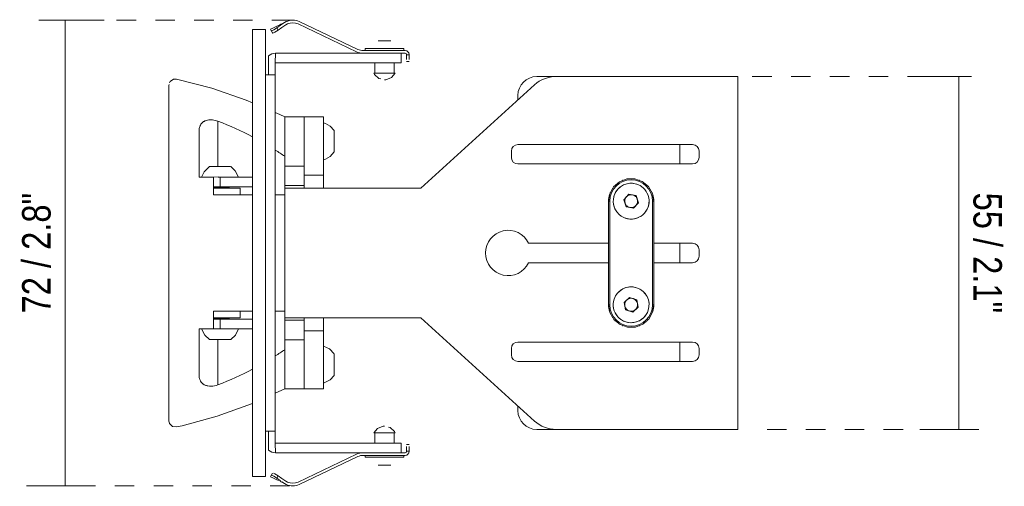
# Model space of a CAD drawing. Header units: millimetres. Extents: x -6615 to -5571, y -332 to 6616.
# Tile 4 of 4: x -6436 to -6284, y 6543 to 6616. Entities that reach past the tile are written whole.
import ezdxf

# ---------------------------------------------------------------- set-up
doc = ezdxf.new("R2010")
doc.units = ezdxf.units.MM
doc.linetypes.add('Dash', pattern=[6, 3, -3])
doc.layers.add('A-ANNO-DIMS', color=7, linetype='Dash', lineweight=9, true_color=0xd2d2d2)
doc.layers.add('A-ANNO-DIMS-2', color=7, linetype='Continuous', lineweight=9)
doc.layers.add('E-LITE-EQPM', color=7, linetype='Continuous', lineweight=20)
doc.styles.add('Arial Narrow', font='ARIALN.TTF', dxfattribs={"height": 4.4})
doc.dimstyles.new('FARO_-_2_2mm_Arial_Narrow_mm_Inch_Left', dxfattribs={"dimscale": 304.8, "dimtxt": 4.503096, "dimasz": 0, "dimexe": 0.019685, "dimexo": 0.0625, "dimgap": 0.003281, "dimtad": 1, "dimdec": 0, "dimzin": 0, "dimdsep": 46, "dimtxsty": 'Arial Narrow', "dimblk1": 'NONE', "dimblk2": 'NONE', "dimsah": 1, "dimcen": 0.09, "dimadec": 0, "dimazin": 0, "dimtfac": 1, "dimtdec": 4, "dimtix": 1, "dimtmove": 0, "dimatfit": 3, "dimfxl": 0.006562, "dimfxlon": 1, "dimtvp": 1, "dimtolj": 1, "dimtzin": 0, "dimarcsym": 2})
doc.dimstyles.new('FARO_-_2_2mm_Arial_Narrow_mm_Inch_Right', dxfattribs={"dimscale": 304.8, "dimtxt": 4.503096, "dimasz": 0, "dimexe": 0.019685, "dimexo": 0.0625, "dimgap": 0.003281, "dimtad": 1, "dimdec": 0, "dimzin": 0, "dimdsep": 46, "dimtxsty": 'Arial Narrow', "dimblk1": 'NONE', "dimblk2": 'NONE', "dimsah": 1, "dimcen": 0.09, "dimadec": 0, "dimazin": 0, "dimtfac": 1, "dimtdec": 4, "dimtix": 1, "dimtmove": 0, "dimatfit": 3, "dimfxl": 0.006562, "dimfxlon": 1, "dimtvp": 1, "dimtolj": 1, "dimtzin": 0, "dimarcsym": 2})

# ---------------------------------------------------------------- blocks, each defined once
blk = doc.blocks.new('03 TEIDE module Recessed GLB - TEIDE Module Recessed-689331-Planta_PDF')
at = {"lineweight": 9}
for p, q in [((-3254.49, 6613.92), (-3254.67, 6614.29)), ((-3253.23, 6615.22), (-3253.52, 6615.08)), ((-3253.32, 6614.73), (-3253.05, 6614.86)), ((-3251.41, 6614.86), (-3242.37, 6610.58)), ((-3242.2, 6610.94), (-3251.24, 6615.22)), ((-3255.56, 6613.84), (-3255.38, 6613.47)), ((-3255.39, 6613.48), (-3255.38, 6613.47)), ((-3255.39, 6613.48), (-3255.38, 6613.47)), ((-3239.01, 6612.25), (-3239.06, 6612.25)), ((-3237.06, 6612.25), (-3239.01, 6612.25)), ((-3234.86, 6610.75), (-3241.34, 6610.75)), ((-3241.06, 6611.05), (-3241.06, 6610.75)), ((-3241.06, 6611.05), (-3235.06, 6611.05)), ((-3236, 6610.35), (-3234.86, 6610.35)), ((-3235.06, 6610.75), (-3235.06, 6611.05)), ((-3234.66, 6610.1), (-3234.66, 6609.36)), ((-3234.66, 6610.03), (-3234.66, 6610.1)), ((-3234.26, 6610.1), (-3234.66, 6610.1)), ((-3234.26, 6609.36), (-3234.26, 6610.1)), ((-3234.26, 6610.1), (-3234.26, 6610.03)), ((-3239.56, 6608.85), (-3239.56, 6607.25)), ((-3236.56, 6607.25), (-3236.56, 6608.85)), ((-3234.66, 6609.05), (-3234.26, 6609.05)), ((-3234.66, 6609.05), (-3234.26, 6609.05)), ((-3238.06, 6607.25), (-3239.71, 6607.25)), ((-3236.41, 6607.25), (-3238.06, 6607.25)), ((-3245.81, 6598.4), (-3245.81, 6598.17)), ((-3245.81, 6598.17), (-3245.81, 6595.1)), ((-3265.07, 6592.85), (-3263.46, 6592.85)), ((-3263.46, 6592.85), (-3261.85, 6592.85)), ((-3263.46, 6589.5), (-3264.47, 6589.5)), ((-3263.46, 6589.58), (-3264.45, 6589.58)), ((-3263.46, 6589.58), (-3262.23, 6589.58)), ((-3263.46, 6589.5), (-3260.36, 6589.5)), ((-3262.19, 6589.58), (-3262, 6589.7)), ((-3262.04, 6589.5), (-3262.19, 6589.58)), ((-3260.36, 6588.5), (-3260.36, 6589.5)), ((-3200.32, 6588.59), (-3201.09, 6587.73)), ((-3199.19, 6588.36), (-3200.32, 6588.59)), ((-3203.46, 6587.5), (-3203.46, 6571.5)), ((-3203.46, 6571.5), (-3203.46, 6587.5)), ((-3203.46, 6587.5), (-3203.26, 6587.5)), ((-3203.26, 6587.5), (-3203.26, 6571.5)), ((-3201.09, 6587.73), (-3200.73, 6586.63)), ((-3199.6, 6586.4), (-3198.83, 6587.26)), ((-3198.83, 6587.26), (-3199.19, 6588.36)), ((-3196.66, 6571.5), (-3196.66, 6587.5)), ((-3196.66, 6587.5), (-3196.46, 6587.5)), ((-3196.46, 6571.5), (-3196.46, 6587.5)), ((-3196.46, 6587.5), (-3196.46, 6571.5)), ((-3200.73, 6586.63), (-3199.6, 6586.4)), ((-3200.2, 6572.62), (-3201.06, 6571.85)), ((-3201.06, 6571.85), (-3200.82, 6570.72)), ((-3199.1, 6572.27), (-3200.2, 6572.62)), ((-3198.86, 6571.14), (-3199.1, 6572.27)), ((-3260.36, 6569.5), (-3260.36, 6570.5)), ((-3203.46, 6571.5), (-3203.26, 6571.5)), ((-3200.82, 6570.72), (-3199.72, 6570.37)), ((-3199.72, 6570.37), (-3198.86, 6571.14)), ((-3196.66, 6571.5), (-3196.46, 6571.5)), ((-3264.47, 6569.5), (-3263.46, 6569.5)), ((-3262.55, 6569.41), (-3264.47, 6569.41)), ((-3260.36, 6569.5), (-3263.46, 6569.5)), ((-3262.5, 6569.41), (-3262.2, 6569.41)), ((-3262.19, 6569.41), (-3262.04, 6569.5)), ((-3262, 6569.3), (-3262.19, 6569.41)), ((-3266.2, 6567.8), (-3266.31, 6567.81)), ((-3262.28, 6566.15), (-3265.11, 6566.15)), ((-3261.82, 6566.15), (-3262.28, 6566.15)), ((-3245.81, 6563.89), (-3245.81, 6562.78)), ((-3245.81, 6562.78), (-3245.81, 6560.6)), ((-3239.71, 6551.75), (-3238.06, 6551.75)), ((-3239.56, 6551.75), (-3239.56, 6550.15)), ((-3238.06, 6551.75), (-3236.41, 6551.75)), ((-3236.56, 6550.15), (-3236.56, 6551.75)), ((-3234.26, 6549.95), (-3234.66, 6549.95)), ((-3234.26, 6549.95), (-3234.66, 6549.95)), ((-3234.66, 6549.63), (-3234.66, 6548.9)), ((-3234.66, 6548.9), (-3234.66, 6548.96)), ((-3234.66, 6548.9), (-3234.26, 6548.9)), ((-3234.26, 6548.9), (-3234.26, 6549.63)), ((-3234.26, 6548.96), (-3234.26, 6548.9)), ((-3242.37, 6548.41), (-3251.41, 6544.13)), ((-3251.24, 6543.77), (-3242.2, 6548.05)), ((-3241.34, 6548.25), (-3234.86, 6548.25)), ((-3241.06, 6548.25), (-3241.06, 6547.95)), ((-3241.06, 6547.95), (-3235.06, 6547.95)), ((-3234.86, 6548.65), (-3236, 6548.65)), ((-3235.06, 6547.95), (-3235.06, 6548.25)), ((-3239.06, 6546.75), (-3237.11, 6546.75)), ((-3237.11, 6546.75), (-3237.06, 6546.75)), ((-3255.38, 6545.52), (-3255.56, 6545.15)), ((-3254.67, 6544.7), (-3254.49, 6545.07)), ((-3254.67, 6544.7), (-3254.1, 6544.3)), ((-3253.92, 6544.17), (-3253.52, 6543.91)), ((-3253.52, 6543.91), (-3253.23, 6543.77)), ((-3253.05, 6544.13), (-3253.32, 6544.26))]:
    blk.add_line(p, q, dxfattribs=at)
at = {"lineweight": 9, "flags": 128}
for points in [[(-3254.67, 6614.29), (-3254.92, 6614.11), (-3255.16, 6613.96), (-3255.36, 6613.86), (-3255.5, 6613.82), (-3255.56, 6613.84)], [(-3253.52, 6615.08), (-3254.1, 6614.7), (-3254.67, 6614.29)], [(-3254.49, 6613.92), (-3253.91, 6614.34), (-3253.32, 6614.73)], [(-3255.56, 6613.84), (-3255.61, 6613.94), (-3255.66, 6614.05)], [(-3255.38, 6613.47), (-3255.32, 6613.45), (-3255.18, 6613.49), (-3254.98, 6613.59), (-3254.74, 6613.74), (-3254.49, 6613.92)], [(-3238.63, 6606.39), (-3238.92, 6606.46), (-3239.59, 6607.05), (-3239.71, 6607.25)], [(-3236.41, 6607.25), (-3237, 6606.58), (-3237.83, 6606.26), (-3238.06, 6606.25)], [(-3245.81, 6598.4), (-3246.43, 6599.07), (-3247.15, 6599.49), (-3247.46, 6599.59)], [(-3245.81, 6595.1), (-3246.43, 6594.42), (-3247.15, 6594), (-3247.46, 6593.9)], [(-3265.11, 6592.85), (-3265.91, 6592.05), (-3266.31, 6591.2)], [(-3260.61, 6591.2), (-3261.12, 6592.2), (-3261.81, 6592.85)], [(-3264.46, 6591.19), (-3264.43, 6591.2), (-3263.77, 6591.25)], [(-3196.46, 6587.5), (-3196.67, 6588.7), (-3197.29, 6589.76), (-3198.24, 6590.54), (-3199.39, 6590.95), (-3200.62, 6590.93), (-3201.76, 6590.5), (-3202.68, 6589.69), (-3202.77, 6589.53)], [(-3202.78, 6589.52), (-3203.27, 6588.62), (-3203.46, 6587.5)], [(-3203.46, 6571.5), (-3203.25, 6570.29), (-3202.77, 6569.48)], [(-3197.52, 6569.05), (-3197.24, 6569.3), (-3196.64, 6570.37), (-3196.46, 6571.5)], [(-3202.75, 6569.43), (-3202.63, 6569.23), (-3201.68, 6568.45), (-3200.53, 6568.04), (-3199.3, 6568.06), (-3198.16, 6568.49), (-3197.61, 6568.97)], [(-3265.11, 6566.14), (-3265.83, 6566.83), (-3266.28, 6567.68), (-3266.31, 6567.8)], [(-3263.78, 6567.8), (-3264.16, 6567.8), (-3264.48, 6567.8)], [(-3261.81, 6566.14), (-3261.09, 6566.83), (-3260.64, 6567.68), (-3260.61, 6567.8)], [(-3245.81, 6563.9), (-3246.58, 6564.68), (-3247.46, 6565.1)], [(-3247.46, 6559.4), (-3246.47, 6559.89), (-3245.81, 6560.6)], [(-3239.71, 6551.75), (-3239.12, 6552.41), (-3238.29, 6552.73), (-3238.06, 6552.75)], [(-3237.44, 6552.59), (-3237.2, 6552.53), (-3236.53, 6551.94), (-3236.41, 6551.75)], [(-3255.66, 6544.95), (-3255.61, 6545.05), (-3255.56, 6545.15)], [(-3255.56, 6545.15), (-3255.5, 6545.17), (-3255.36, 6545.13), (-3255.16, 6545.03), (-3254.92, 6544.88), (-3254.67, 6544.7)], [(-3254.49, 6545.07), (-3254.74, 6545.25), (-3254.98, 6545.4), (-3255.18, 6545.5)], [(-3253.32, 6544.26), (-3253.91, 6544.66), (-3254.49, 6545.07)]]:
    blk.add_lwpolyline(points, dxfattribs=at)
at = {"lineweight": 9}
for centre, radius, start, end in [((-3252.23, 6613.14), 2.31, 64.631, 115.7123), ((-3252.23, 6613.14), 1.91, 64.631, 115.7123), ((-3241.34, 6612.75), 2.4, 244.631, 270), ((-3241.34, 6612.75), 2, 244.631, 270), ((-3234.86, 6610.15), 0.6, 0, 90), ((-3234.86, 6610.15), 0.2, 0, 90), ((-3234.86, 6610.15), 0.6, 42.3483, 45), ((-3199.96, 6587.5), 3.3, 0, 180), ((-3199.96, 6587.5), 2.77, 68.2552, 208.2552), ((-3199.96, 6587.5), 2.77, 48.2552, 228.2552), ((-3199.96, 6587.5), 3.5, 111.2878, 112.5), ((-3199.96, 6587.5), 3.5, 67.5, 68.7122), ((-3199.96, 6587.5), 3.5, 162.5304, 180), ((-3199.96, 6587.5), 3.5, 157.5, 158.1183), ((-3199.96, 6587.5), 2.77, 228.2552, 48.2552), ((-3199.96, 6587.5), 2.77, 248.2552, 28.2552), ((-3199.96, 6587.5), 1, 78.2552, 138.2552), ((-3199.96, 6587.5), 1, 48.2552, 78.2552), ((-3199.96, 6587.5), 3.5, 21.8817, 22.5), ((-3199.96, 6587.5), 3.5, 0, 17.4696), ((-3199.96, 6587.5), 1, 138.2552, 198.2552), ((-3199.96, 6587.5), 1, 198.2552, 228.2552), ((-3199.96, 6587.5), 1, 18.3797, 48.2552), ((-3199.96, 6587.5), 1, 318.2552, 18.2552), ((-3199.96, 6587.5), 1, 228.2552, 258.2227), ((-3199.96, 6587.5), 1, 258.2552, 318.2552), ((-3199.96, 6571.5), 2.77, 342.1897, 162.1897), ((-3199.96, 6571.5), 2.77, 2.1897, 142.1897), ((-3199.96, 6571.5), 2.77, 162.1897, 342.1897), ((-3199.96, 6571.5), 1, 162.1897, 192.1897), ((-3199.96, 6571.5), 1, 132.1897, 162.1897), ((-3199.96, 6571.5), 1, 72.1897, 132.1897), ((-3199.96, 6571.5), 1, 12.1897, 72.1897), ((-3199.96, 6571.5), 1, 342.1897, 12.1897), ((-3199.96, 6571.5), 3.5, 180, 197.4696), ((-3199.96, 6571.5), 3.3, 180, 0), ((-3199.96, 6571.5), 2.77, 182.1897, 322.1897), ((-3199.96, 6571.5), 1, 192.1897, 252.1897), ((-3199.96, 6571.5), 1, 252.1897, 312.1897), ((-3199.96, 6571.5), 1, 312.1897, 342.1897), ((-3199.96, 6571.5), 3.5, 342.5304, 0), ((-3199.96, 6571.5), 3.5, 224.4091, 225), ((-3199.96, 6571.5), 3.5, 315, 315.5909), ((-3199.96, 6571.5), 3.5, 247.5, 248.7122), ((-3199.96, 6571.5), 3.5, 291.2878, 292.5), ((-3241.34, 6546.25), 2.4, 90, 115.369), ((-3241.34, 6546.25), 2, 90, 115.369), ((-3234.86, 6548.85), 0.6, 270, 0), ((-3234.86, 6548.85), 0.2, 270, 0), ((-3234.86, 6548.85), 0.6, 315, 317.6517), ((-3252.23, 6545.85), 2.31, 244.2877, 295.369), ((-3252.23, 6545.85), 1.91, 244.2877, 295.369)]:
    blk.add_arc(centre, radius, start, end, dxfattribs=at)
blk.add_open_spline([(-3253.78, 6614.95), (-3253.96, 6614.87), (-3254.5, 6614.6), (-3255.21, 6614.26), (-3255.66, 6614.05)], degree=3, knots=[0.1769255, 0.1769255, 0.1769255, 0.1769255, 0.5, 1, 1, 1, 1], dxfattribs=at)
for points in [[(-3253.75, 6614.96), (-3253.67, 6615.01), (-3253.59, 6615.04), (-3253.52, 6615.08)], [(-3253.52, 6615.08), (-3253.59, 6615.04), (-3253.67, 6615.01), (-3253.75, 6614.96)], [(-3255.66, 6544.95), (-3255.21, 6544.73), (-3254.78, 6544.52), (-3254.41, 6544.34)], [(-3254.2, 6544.25), (-3253.92, 6544.11), (-3253.69, 6544), (-3253.52, 6543.91)], [(-3253.52, 6543.91), (-3253.57, 6543.94), (-3253.63, 6543.97), (-3253.7, 6544)]]:
    blk.add_open_spline(points, degree=3, dxfattribs=at)
at = {"layer": 'E-LITE-EQPM'}
for p, q in [((-3256.46, 6613.99), (-3258.46, 6613.99)), ((-3258.46, 6579.5), (-3258.46, 6613.99)), ((-3256.46, 6613.99), (-3256.46, 6579.5)), ((-3255.96, 6607), (-3255.96, 6609.93)), ((-3254.96, 6608.85), (-3254.91, 6610.35)), ((-3254.91, 6610.35), (-3236.31, 6610.35)), ((-3236.31, 6610.35), (-3235.87, 6610.35)), ((-3235.46, 6608.85), (-3235.46, 6610.35)), ((-3254.96, 6608.85), (-3254.96, 6607)), ((-3236.31, 6608.85), (-3254.96, 6608.85)), ((-3235.46, 6608.85), (-3236.31, 6608.85)), ((-3254.96, 6607), (-3256.46, 6607)), ((-3254.96, 6607), (-3254.96, 6605.44)), ((-3211.53, 6606.75), (-3214.55, 6606.75)), ((-3187.95, 6606.75), (-3211.53, 6606.75)), ((-3183.46, 6606.75), (-3187.95, 6606.75)), ((-3183.46, 6552.25), (-3183.46, 6606.75)), ((-3271.39, 6605.38), (-3271.34, 6605.52)), ((-3254.96, 6605.44), (-3254.96, 6553.55)), ((-3214.89, 6605.45), (-3232.46, 6589.5)), ((-3217.46, 6603.83), (-3217.46, 6603.11)), ((-3263.78, 6592.85), (-3263.78, 6599.86)), ((-3250.46, 6600.5), (-3253.46, 6600.5)), ((-3253.46, 6595.5), (-3253.46, 6600.5)), ((-3250.46, 6600.5), (-3250.46, 6595.5)), ((-3247.46, 6600.5), (-3250.46, 6600.5)), ((-3250.46, 6595.5), (-3250.46, 6600.5)), ((-3247.46, 6600.5), (-3247.46, 6595.5)), ((-3266.71, 6591.2), (-3266.71, 6598.28)), ((-3217.46, 6596.25), (-3190.46, 6596.25)), ((-3192.46, 6593.25), (-3192.46, 6596.25)), ((-3253.46, 6592.9), (-3253.46, 6595.5)), ((-3250.46, 6595.5), (-3250.46, 6592.9)), ((-3250.46, 6592.5), (-3250.46, 6595.5)), ((-3247.46, 6595.5), (-3247.46, 6592.5)), ((-3218.46, 6594.25), (-3218.46, 6595.24)), ((-3189.46, 6595.25), (-3189.46, 6594.25)), ((-3190.46, 6593.25), (-3217.46, 6593.25)), ((-3253.46, 6592.9), (-3253.46, 6589.5)), ((-3253.46, 6592.9), (-3250.46, 6592.9)), ((-3250.46, 6591.5), (-3250.46, 6592.5)), ((-3250.46, 6591.5), (-3247.46, 6591.5)), ((-3250.46, 6590), (-3250.46, 6591.5)), ((-3247.46, 6592.5), (-3247.46, 6591.5)), ((-3247.46, 6591.5), (-3247.46, 6590)), ((-3264.46, 6588.5), (-3264.46, 6591.2)), ((-3263.46, 6591.2), (-3263.77, 6591.2)), ((-3263.46, 6589.7), (-3263.46, 6591.2)), ((-3258.46, 6591.2), (-3263.46, 6591.2)), ((-3250.46, 6589.9), (-3250.46, 6590)), ((-3247.46, 6590), (-3247.46, 6589.5)), ((-3264.46, 6589.7), (-3263.46, 6589.7)), ((-3263.46, 6589.7), (-3258.46, 6589.7)), ((-3250.46, 6589.9), (-3253.46, 6589.9)), ((-3253.46, 6589.5), (-3253.46, 6588.5)), ((-3248.94, 6589.5), (-3253.46, 6589.5)), ((-3253.46, 6588.5), (-3253.46, 6579.5)), ((-3250.46, 6589.9), (-3250.46, 6589.5)), ((-3232.46, 6589.5), (-3248.94, 6589.5)), ((-3215.8, 6581), (-3203.46, 6581)), ((-3196.46, 6581), (-3190.46, 6581)), ((-3192.46, 6578), (-3192.46, 6581)), ((-3258.46, 6545), (-3258.46, 6579.5)), ((-3256.46, 6579.5), (-3256.46, 6545)), ((-3253.46, 6579.5), (-3253.46, 6570.5)), ((-3189.46, 6580), (-3189.46, 6579)), ((-3203.46, 6578), (-3215.8, 6578)), ((-3190.46, 6578), (-3196.46, 6578)), ((-3264.46, 6567.8), (-3264.46, 6570.5)), ((-3253.46, 6570.5), (-3253.46, 6569.5)), ((-3263.46, 6569.3), (-3264.46, 6569.3)), ((-3263.46, 6567.8), (-3263.46, 6569.3)), ((-3258.46, 6569.3), (-3263.46, 6569.3)), ((-3253.46, 6569.5), (-3253.46, 6566.1)), ((-3253.46, 6569.5), (-3248.94, 6569.5)), ((-3253.46, 6569.1), (-3250.46, 6569.1)), ((-3250.46, 6569.5), (-3250.46, 6569.1)), ((-3250.46, 6569), (-3250.46, 6569.1)), ((-3250.46, 6567.5), (-3250.46, 6569)), ((-3248.94, 6569.5), (-3232.46, 6569.5)), ((-3247.46, 6569.5), (-3247.46, 6569)), ((-3247.46, 6569), (-3247.46, 6567.5)), ((-3232.46, 6569.5), (-3214.89, 6553.54)), ((-3266.71, 6560.71), (-3266.71, 6567.8)), ((-3263.75, 6567.8), (-3263.46, 6567.8)), ((-3263.46, 6567.8), (-3258.46, 6567.8)), ((-3247.46, 6567.5), (-3250.46, 6567.5)), ((-3250.46, 6566.5), (-3250.46, 6567.5)), ((-3247.46, 6567.5), (-3247.46, 6566.5)), ((-3263.78, 6559.13), (-3263.78, 6566.15)), ((-3253.46, 6563.5), (-3253.46, 6566.1)), ((-3250.46, 6566.1), (-3253.46, 6566.1)), ((-3250.46, 6563.5), (-3250.46, 6566.5)), ((-3250.46, 6566.1), (-3250.46, 6563.5)), ((-3247.46, 6566.5), (-3247.46, 6563.5)), ((-3217.46, 6565.75), (-3190.46, 6565.75)), ((-3192.46, 6562.75), (-3192.46, 6565.75)), ((-3218.46, 6563.75), (-3218.46, 6564.75)), ((-3189.46, 6564.75), (-3189.46, 6563.75)), ((-3253.46, 6558.5), (-3253.46, 6563.5)), ((-3250.46, 6563.5), (-3250.46, 6558.5)), ((-3250.46, 6558.5), (-3250.46, 6563.5)), ((-3247.46, 6563.5), (-3247.46, 6558.5)), ((-3190.46, 6562.75), (-3217.46, 6562.75)), ((-3253.46, 6558.5), (-3254.96, 6557.83)), ((-3253.46, 6558.5), (-3250.46, 6558.5)), ((-3250.46, 6558.5), (-3247.46, 6558.5)), ((-3217.46, 6555.88), (-3217.46, 6555.16)), ((-3271.35, 6553.46), (-3271.39, 6553.61)), ((-3254.96, 6553.55), (-3254.96, 6552)), ((-3256.46, 6552), (-3254.96, 6552)), ((-3255.96, 6549.06), (-3255.96, 6552)), ((-3254.96, 6552), (-3254.96, 6550.15)), ((-3214.55, 6552.25), (-3211.53, 6552.25)), ((-3211.53, 6552.25), (-3187.95, 6552.25)), ((-3187.95, 6552.25), (-3183.46, 6552.25)), ((-3254.96, 6550.15), (-3236.31, 6550.15)), ((-3254.91, 6548.65), (-3254.96, 6550.15)), ((-3236.31, 6550.15), (-3235.46, 6550.15)), ((-3235.46, 6548.65), (-3235.46, 6550.15)), ((-3236.31, 6548.65), (-3254.91, 6548.65)), ((-3235.87, 6548.65), (-3236.31, 6548.65)), ((-3258.46, 6545), (-3256.46, 6545))]:
    blk.add_line(p, q, dxfattribs=at)
at = {"layer": 'E-LITE-EQPM', "flags": 128}
for points in [[(-3271.39, 6605.15), (-3271.39, 6605.38), (-3271.39, 6605.38)], [(-3271.39, 6605.3), (-3271.39, 6605.16), (-3271.39, 6604.52), (-3271.39, 6603.45), (-3271.39, 6601.99), (-3271.39, 6600.15), (-3271.39, 6597.96), (-3271.39, 6595.47), (-3271.39, 6592.71), (-3271.39, 6589.73), (-3271.39, 6586.57), (-3271.39, 6583.3), (-3271.39, 6579.97), (-3271.39, 6579.5)], [(-3271.26, 6605.75), (-3271.18, 6605.99), (-3270.64, 6606.35), (-3270.17, 6606.36)], [(-3270.17, 6606.36), (-3264.73, 6604.94), (-3259.41, 6603.11), (-3258.46, 6602.7)], [(-3254.96, 6601.19), (-3254.24, 6600.88), (-3253.46, 6600.5)], [(-3271.39, 6579.5), (-3271.39, 6576.16), (-3271.39, 6572.87), (-3271.39, 6569.7), (-3271.39, 6566.69), (-3271.39, 6563.89), (-3271.39, 6561.36), (-3271.39, 6559.13), (-3271.39, 6557.24), (-3271.39, 6555.72), (-3271.39, 6554.6), (-3271.39, 6553.89), (-3271.39, 6553.62), (-3271.39, 6553.61)], [(-3258.46, 6556.26), (-3258.6, 6556.2), (-3263.89, 6554.31), (-3269.32, 6552.82), (-3270.17, 6552.63)], [(-3270.17, 6552.63), (-3270.81, 6552.71), (-3271.28, 6553.16), (-3271.34, 6553.4)]]:
    blk.add_lwpolyline(points, dxfattribs=at)
at = {"layer": 'E-LITE-EQPM'}
for centre, radius, start, end in [((-3254.91, 6608.79), 1.55, 90, 132.6925), ((-3214.55, 6603.83), 2.91, 90, 180), ((-3211.53, 6601.75), 5, 90, 132.2361), ((-3217.46, 6595.24), 1, 90, 180), ((-3190.46, 6595.25), 1, 0, 90), ((-3217.46, 6594.25), 1, 180, 270), ((-3190.46, 6594.25), 1, 270, 0), ((-3218.96, 6579.5), 3.5, 25.3678, 334.6322), ((-3190.46, 6580), 1, 0, 90), ((-3190.46, 6579), 1, 270, 0), ((-3217.46, 6564.75), 1, 90, 180), ((-3190.46, 6564.75), 1, 0, 90), ((-3217.46, 6563.75), 1, 180, 270), ((-3190.46, 6563.75), 1, 270, 0), ((-3214.55, 6555.16), 2.91, 180, 270), ((-3211.53, 6557.25), 5, 227.7639, 270), ((-3254.91, 6550.2), 1.55, 227.3075, 270)]:
    blk.add_arc(centre, radius, start, end, dxfattribs=at)
for points, knots in [([(-3266.71, 6598.28), (-3266.71, 6598.48), (-3266.68, 6598.78), (-3266.57, 6599.09), (-3266.49, 6599.26), (-3266.42, 6599.38), (-3266.34, 6599.49), (-3266.24, 6599.59), (-3266.13, 6599.69), (-3266.01, 6599.78), (-3265.87, 6599.85), (-3265.68, 6599.94), (-3265.4, 6600.02), (-3265.03, 6600.06), (-3264.49, 6600.04), (-3264.06, 6599.95), (-3263.78, 6599.86)], [-1, -1, -1, -1, -0.833333, -0.75, -0.708333, -0.666667, -0.625, -0.583333, -0.541667, -0.5, -0.458333, -0.416667, -0.333333, -0.25, -0.166667, 0, 0, 0, 0]), ([(-3258.45, 6588.5), (-3258.59, 6588.5), (-3260.55, 6588.5), (-3262.55, 6588.5), (-3264.46, 6588.5)], [-0.5362596, -0.5362596, -0.5362596, -0.5362596, -0.5, 0, 0, 0, 0]), ([(-3264.46, 6570.5), (-3262.55, 6570.5), (-3260.55, 6570.5), (-3258.59, 6570.5), (-3258.45, 6570.5)], [-1, -1, -1, -1, -0.5, -0.4637404, -0.4637404, -0.4637404, -0.4637404]), ([(-3263.78, 6559.13), (-3264.14, 6559.01), (-3264.7, 6558.92), (-3265.27, 6558.95), (-3265.57, 6559.02), (-3265.8, 6559.1), (-3265.97, 6559.19), (-3266.11, 6559.29), (-3266.21, 6559.37), (-3266.3, 6559.46), (-3266.37, 6559.55), (-3266.44, 6559.65), (-3266.52, 6559.79), (-3266.6, 6559.97), (-3266.69, 6560.29), (-3266.71, 6560.54), (-3266.71, 6560.71)], [-1, -1, -1, -1, -0.785714, -0.678571, -0.625, -0.571429, -0.5, -0.464286, -0.428571, -0.392857, -0.357143, -0.321429, -0.285714, -0.214286, -0.142857, 0, 0, 0, 0])]:
    blk.add_open_spline(points, degree=3, knots=knots, dxfattribs=at)
for points in [[(-3263.78, 6599.86), (-3261.95, 6599.15), (-3260.18, 6598.35), (-3258.46, 6597.44)], [(-3254.93, 6595.4), (-3254.43, 6595.08), (-3253.94, 6594.76), (-3253.46, 6594.43)], [(-3264.46, 6591.2), (-3264.83, 6591.2), (-3265.58, 6591.2), (-3266.33, 6591.2), (-3266.71, 6591.2)], [(-3253.46, 6588.5), (-3253.95, 6588.5), (-3254.44, 6588.5), (-3254.94, 6588.5)], [(-3254.94, 6570.5), (-3254.44, 6570.5), (-3253.95, 6570.5), (-3253.46, 6570.5)], [(-3266.71, 6567.8), (-3266.33, 6567.8), (-3265.58, 6567.8), (-3264.83, 6567.8), (-3264.46, 6567.8)], [(-3253.46, 6564.56), (-3253.94, 6564.23), (-3254.43, 6563.91), (-3254.93, 6563.6)], [(-3258.46, 6561.55), (-3260.18, 6560.64), (-3261.95, 6559.84), (-3263.78, 6559.13)]]:
    blk.add_open_spline(points, degree=3, dxfattribs=at)
blk = doc.blocks.new('DIMBLOCK4-Planta_PDF')
at = {"layer": 'A-ANNO-DIMS-2', "color": 251, "true_color": 0x5b5b5b}
for p, q in [((-6290.51, 6606.75), (-6297.01, 6606.75)), ((-6291.01, 6552.25), (-6291.01, 6606.75)), ((-6291.01, 6606.75), (-6289.01, 6606.75)), ((-6290.51, 6552.25), (-6297.01, 6552.25)), ((-6291.01, 6552.25), (-6289.01, 6552.25))]:
    blk.add_line(p, q, dxfattribs=at)
at = {"layer": 'A-ANNO-DIMS-2', "color": 0, "insert": (-6284.33, 6588.82), "char_height": 4.4, "width": 22.3868, "attachment_point": 1, "rotation": 270, "line_spacing_factor": 0.974696, "style": 'Arial Narrow'}
blk.add_mtext('55 / 2.1"', dxfattribs=at)
blk = doc.blocks.new('_None')
blk = doc.blocks.new('DIMBLOCK5-Planta_PDF')
at = {"layer": 'A-ANNO-DIMS-2', "color": 251, "true_color": 0x5b5b5b}
for p, q in [((-6429, 6615.47), (-6431, 6615.47)), ((-6429.5, 6615.47), (-6423, 6615.47)), ((-6429, 6615.47), (-6429, 6543.52)), ((-6427, 6543.52), (-6435, 6543.52)), ((-6429, 6543.52), (-6427, 6543.52))]:
    blk.add_line(p, q, dxfattribs=at)
at = {"layer": 'A-ANNO-DIMS-2', "color": 0, "insert": (-6435.68, 6570.17), "char_height": 4.4, "width": 22.3868, "attachment_point": 1, "rotation": 90, "line_spacing_factor": 0.974696, "style": 'Arial Narrow'}
blk.add_mtext('72 / 2.8"', dxfattribs=at)

msp = doc.modelspace()

# ---------------------------------------------------------------- linework, layer by layer
at = {"layer": 'A-ANNO-DIMS'}
for p, q in [((-6394.08, 6615.47), (-6434.08, 6615.47)), ((-6322.89, 6606.75), (-6287.89, 6606.75)), ((-6320.6, 6552.25), (-6287.89, 6552.25)), ((-6394.35, 6543.52), (-6428.6, 6543.52))]:
    msp.add_line(p, q, dxfattribs=at)

# ---------------------------------------------------------------- block references
at = {"layer": 'E-LITE-EQPM'}
msp.add_blockref('03 TEIDE module Recessed GLB - TEIDE Module Recessed-689331-Planta_PDF', (-3141.64, 0), dxfattribs=at)
msp.add_blockref('03 TEIDE module Recessed GLB - TEIDE Module Recessed-689331-Planta_PDF', (-3141.64, 0), dxfattribs=at)

# ---------------------------------------------------------------- dimensions: what is measured, and where the dimension line sits
at = {"layer": 'A-ANNO-DIMS', "color": 251, "linetype": 'Continuous', "true_color": 0x5b5b5b}
for base, p1, p2, dimstyle, override, picture, middle in [((-6429, 6543.52), (-6431, 6615.47), (-6427, 6543.52), 'FARO_-_2_2mm_Arial_Narrow_mm_Inch_Left', {"dimpost": '<>', "dimfxl": 72.055915}, 'DIMBLOCK5-Planta_PDF', (-6432.84, 6579.5)), ((-6291.01495962, 6606.74570468), (-6289.01495962, 6552.24570468), (-6289.01495962, 6606.74570468), 'FARO_-_2_2mm_Arial_Narrow_mm_Inch_Right', {"dimtad": 4, "dimpost": '<>', "dimfxl": 54.5}, 'DIMBLOCK4-Planta_PDF', (-6287.16666492, 6579.49570468))]:
    dim = msp.add_linear_dim(base=base, p1=p1, p2=p2, angle=90, dimstyle=dimstyle, override=override, dxfattribs=at)
    dim.commit()
    dim.dimension.update_dxf_attribs({"geometry": picture, "text_midpoint": middle})

doc.saveas('drawing.dxf')
